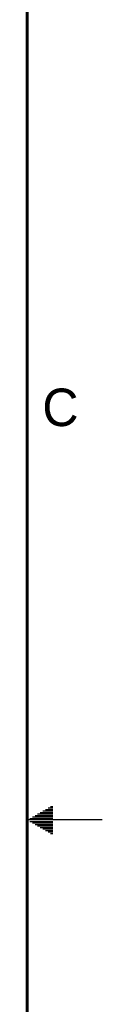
# Model space of a CAD drawing. Header units: inches. Extents: x -4.5 to 34, y 0 to 22.
# Tile 40 of 41: x 33.5 to 34, y 9.8 to 16.3. Entities that reach past the tile are written whole.
import ezdxf

# ---------------------------------------------------------------- set-up
doc = ezdxf.new("R2010")
doc.units = ezdxf.units.IN
doc.header["$LTSCALE"] = 1.87
doc.header["$MEASUREMENT"] = 0
doc.layers.get('0').update_dxf_attribs({"linetype": 'CONTINUOUS'})
doc.styles.add('TEXTSTYLE_2', font='txt')

msp = doc.modelspace()

# ---------------------------------------------------------------- linework, layer by layer
at = {"color": 2, "linetype": 'CONTINUOUS'}
for p, q in [((33.5693, 11.04), (33.6697, 11.04)), ((33.5866, 11.05), (33.6697, 11.05)), ((33.6039, 11.06), (33.6697, 11.06)), ((33.6213, 11.07), (33.6697, 11.07)), ((33.6386, 11.08), (33.6697, 11.08)), ((33.6559, 11.09), (33.6697, 11.09)), ((34, 11), (33.5, 11)), ((33.5173, 11.01), (33.6697, 11.01)), ((33.5173, 10.99), (33.6697, 10.99)), ((33.5347, 11.02), (33.6697, 11.02)), ((33.5347, 10.98), (33.6697, 10.98)), ((33.552, 11.03), (33.6697, 11.03)), ((33.552, 10.97), (33.6697, 10.97)), ((33.5693, 10.96), (33.6697, 10.96)), ((33.5866, 10.95), (33.6697, 10.95)), ((33.6039, 10.94), (33.6697, 10.94)), ((33.6213, 10.93), (33.6697, 10.93)), ((33.6386, 10.92), (33.6697, 10.92)), ((33.6559, 10.91), (33.6697, 10.91))]:
    msp.add_line(p, q, dxfattribs=at)
at = {"color": 7, "linetype": 'CONTINUOUS', "const_width": 0.02}
msp.add_lwpolyline([(33.5, 0.5), (33.5, 21.5)], dxfattribs=at)

# ---------------------------------------------------------------- texts
at = {"color": 2, "linetype": 'CONTINUOUS', "insert": (33.6004, 13.8767), "char_height": 0.25, "width": 0.25, "attachment_point": 1, "line_spacing_factor": 0.9, "style": 'TEXTSTYLE_2'}
msp.add_mtext('C', dxfattribs=at)

doc.saveas('drawing.dxf')
